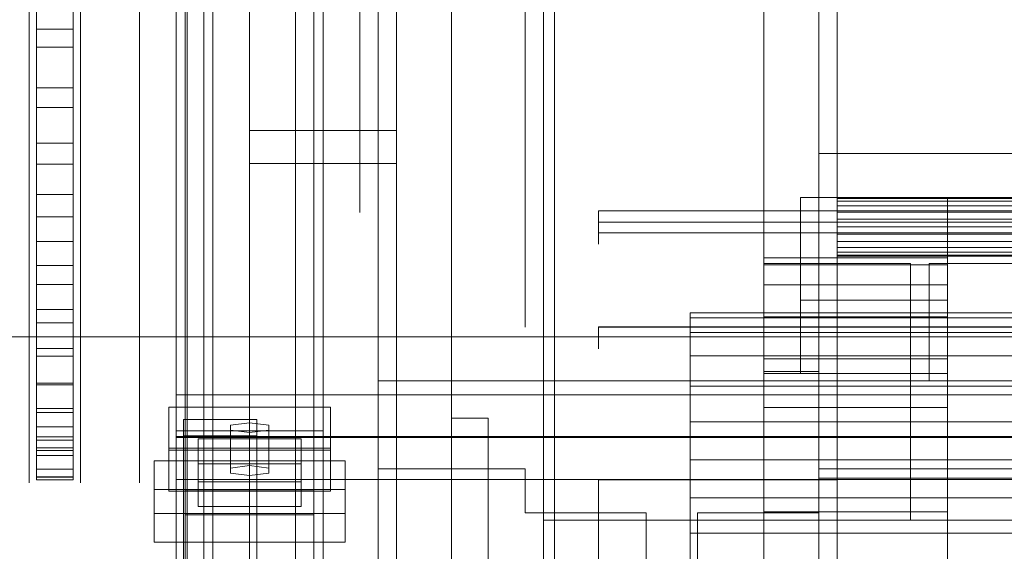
# Model space of a CAD drawing. Header units: millimetres. Extents: x -3490 to 61924, y -72580 to 6847.
# Tile 42 of 256: x -1543 to -1274, y -34658 to -34514. Entities that reach past the tile are written whole.
import ezdxf

# ---------------------------------------------------------------- set-up
doc = ezdxf.new("R2010")
doc.units = ezdxf.units.MM
for name, color, linetype, lineweight in [('COTAS_O', 1, 'Continuous', 0), ('COTAS_P', 1, 'Continuous', 0), ('frontal_briquetadora', 7, 'Continuous', 0), ('frontal_C03', 7, 'Continuous', 0), ('frontal_secador', 7, 'Continuous', 0)]:
    doc.layers.add(name, color=color, linetype=linetype, lineweight=lineweight)
doc.dimstyles.new('R19_100', dxfattribs={"dimtxt": 250, "dimasz": 150, "dimexe": 150, "dimexo": 80, "dimgap": 100, "dimtad": 1, "dimtih": 1, "dimtoh": 1, "dimdsep": 46, "dimcen": 0.09, "dimadec": 0, "dimazin": 0, "dimtfac": 1, "dimtdec": 4, "dimtofl": 0, "dimtmove": 0, "dimatfit": 3, "dimfxl": 1, "dimtolj": 1, "dimtzin": 0, "dimarcsym": 0})

# ---------------------------------------------------------------- blocks, each defined once
blk = doc.blocks.new('DIM_R29_52')
at = {"layer": 'COTAS_P'}
for p, q in [((-1750, -34600), (-1600, -34555)), ((2600, -34600), (2450, -34555)), ((-1750, -35500), (-1750, -34600)), ((-1750, -34600), (2600, -34600)), ((-1750, -34600), (-1600, -34645)), ((2600, -34600), (2450, -34645)), ((2600, -35500), (2600, -34600))]:
    blk.add_line(p, q, dxfattribs=at)
blk.add_text('4350 P', height=250, dxfattribs=at).set_placement((425, -34500))
blk = doc.blocks.new('DIM_R29_62')
at = {"layer": 'COTAS_O'}
for p, q in [((-1480, -33670), (-780, -33670)), ((-780, -33670), (-825, -33820)), ((-780, -36000), (-780, -33670)), ((-780, -33670), (-735, -33820)), ((-780, -36000), (-825, -35850)), ((-780, -36000), (-735, -35850)), ((-1480, -36000), (-780, -36000))]:
    blk.add_line(p, q, dxfattribs=at)
blk.add_text('2330 O', height=250, rotation=90, dxfattribs=at).set_placement((-880, -34835))
blk = doc.blocks.new('DIM_R29_64')
at = {"layer": 'COTAS_O'}
for p, q in [((-1400, -33000), (-700, -33000)), ((-700, -33000), (-745, -33150)), ((-700, -36000), (-700, -33000)), ((-700, -33000), (-655, -33150)), ((-700, -36000), (-745, -35850)), ((-700, -36000), (-655, -35850)), ((-1400, -36000), (-700, -36000))]:
    blk.add_line(p, q, dxfattribs=at)
blk.add_text('3000 O', height=250, rotation=90, dxfattribs=at).set_placement((-800, -34500))

msp = doc.modelspace()

# ---------------------------------------------------------------- linework, layer by layer
at = {"layer": 'frontal_briquetadora'}
for p, q in [((-1445, -34685), (-1445, -34350)), ((-1425, -34350), (-1425, -34685)), ((-1445, -34685), (-1445, -34420.934)), ((-1425, -34622.143), (-1425, -34420.934)), ((-1445, -34436.107), (-1445, -34685)), ((-1425, -34436.107), (-1425, -34662.857)), ((-1540, -34499.116), (-1540, -34515.414)), ((-1538, -34499.229), (-1538, -34516.153)), ((-1528, -34499.229), (-1528, -34516.153)), ((-1526, -34499.116), (-1526, -34515.414)), ((-1510, -34499.116), (-1510, -34515.414)), ((-1425, -34622.143), (-1425, -34500)), ((-1538, -34503.727), (-1538, -34521.1)), ((-1538, -34630.227), (-1538, -34504.089)), ((-1528, -34503.727), (-1528, -34521.1)), ((-1528, -34630.227), (-1528, -34504.089)), ((-1510, -34507.535), (-1510, -34527.256)), ((-1450, -34509.249), (-1450, -34522.876)), ((-1425, -34510), (-1425, -34690)), ((-1405, -34509.249), (-1405, -34522.876)), ((-1540, -34512.628), (-1540, -34527.804)), ((-1538, -34638.207), (-1538, -34512.069)), ((-1528, -34638.207), (-1528, -34512.069)), ((-1526, -34512.628), (-1526, -34527.804)), ((-1405, -34512.364), (-1405, -34527.571)), ((-1540, -34515.414), (-1540, -34530.951)), ((-1526, -34515.414), (-1526, -34530.951)), ((-1510, -34515.414), (-1510, -34530.951)), ((-1538, -34516.153), (-1538, -34532.172)), ((-1538, -34516.153), (-1528, -34516.153)), ((-1528, -34516.153), (-1528, -34532.172)), ((-1538, -34521.1), (-1538, -34537.545)), ((-1538, -34521.1), (-1528, -34521.1)), ((-1528, -34521.1), (-1528, -34537.545)), ((-1450, -34522.876), (-1450, -34534.867)), ((-1405, -34522.876), (-1405, -34534.867)), ((-1540, -34527.804), (-1540, -34542.132)), ((-1526, -34527.804), (-1526, -34542.132)), ((-1510, -34527.256), (-1510, -34545.38)), ((-1405, -34527.571), (-1405, -34541.548)), ((-1540, -34530.951), (-1540, -34545.662)), ((-1526, -34530.951), (-1526, -34545.662)), ((-1510, -34530.951), (-1510, -34545.662)), ((-1538, -34532.172), (-1538, -34547.21)), ((-1538, -34532.172), (-1528, -34532.172)), ((-1528, -34532.172), (-1528, -34547.21)), ((-1450, -34534.867), (-1450, -34545.083)), ((-1405, -34534.867), (-1405, -34545.083)), ((-1538, -34537.545), (-1538, -34552.983)), ((-1538, -34537.545), (-1528, -34537.545)), ((-1528, -34537.545), (-1528, -34552.983)), ((-1540, -34542.132), (-1540, -34555.552)), ((-1526, -34542.132), (-1526, -34555.552)), ((-1405, -34541.548), (-1405, -34554.176)), ((-1540, -34545.662), (-1540, -34559.486)), ((-1538, -34547.21), (-1538, -34561.193)), ((-1538, -34547.21), (-1528, -34547.21)), ((-1528, -34547.21), (-1528, -34561.193)), ((-1526, -34545.662), (-1526, -34559.486)), ((-1510, -34545.38), (-1510, -34560.438)), ((-1510, -34545.662), (-1510, -34559.486)), ((-1450, -34545.083), (-1450, -34553.403)), ((-1405, -34545.083), (-1405, -34553.403)), ((-1540, -34555.552), (-1540, -34568.006)), ((-1538, -34552.983), (-1538, -34567.338)), ((-1538, -34552.983), (-1528, -34552.983)), ((-1528, -34552.983), (-1528, -34567.338)), ((-1526, -34555.552), (-1526, -34568.006)), ((-1450, -34553.403), (-1450, -34559.73)), ((-1405, -34553.403), (-1405, -34559.73)), ((-1405, -34554.176), (-1405, -34565.346)), ((-1540, -34559.486), (-1540, -34572.368)), ((-1526, -34559.486), (-1526, -34572.368)), ((-1510, -34559.486), (-1510, -34572.368)), ((-1510, -34560.438), (-1510, -34571.209)), ((-1450, -34559.73), (-1450, -34563.989)), ((-1405, -34559.73), (-1405, -34563.989)), ((-1538, -34561.193), (-1538, -34574.054)), ((-1538, -34561.193), (-1528, -34561.193)), ((-1528, -34561.193), (-1528, -34574.054)), ((-1450, -34563.989), (-1450, -34566.132)), ((-1405, -34563.989), (-1405, -34566.132)), ((-1405, -34565.346), (-1405, -34574.965)), ((-1385, -34565.657), (-875, -34565.657)), ((-1385, -34566.549), (-1385, -34565.657)), ((-1385, -34565.657), (-1385, -34566.061)), ((-1385, -34568.221), (-1385, -34565.657)), ((-1385, -34566.061), (-1385, -34566.482)), ((-1540, -34568.006), (-1540, -34579.441)), ((-1538, -34567.338), (-1538, -34580.54)), ((-1538, -34567.338), (-1528, -34567.338)), ((-1528, -34567.338), (-1528, -34580.54)), ((-1526, -34568.006), (-1526, -34579.441)), ((-1385, -34566.482), (-1385, -34566.915)), ((-1385, -34567.43), (-1385, -34566.549)), ((-1385, -34566.915), (-1385, -34567.359)), ((-1385, -34567.359), (-1385, -34567.811)), ((-1385, -34568.299), (-1385, -34567.43)), ((-1385, -34567.811), (-1385, -34568.269)), ((-1385, -34570.888), (-1385, -34568.221)), ((-1385, -34568.269), (-1385, -34568.729)), ((-1385, -34569.157), (-1385, -34568.299)), ((-875, -34568.729), (-1385, -34568.729)), ((-1385, -34568.729), (-1385, -34570.933)), ((-1510, -34571.209), (-1510, -34576.823)), ((-1385, -34570.002), (-1385, -34569.157)), ((-1385, -34570.835), (-1385, -34570.002)), ((-1385, -34571.656), (-1385, -34570.835)), ((-1385, -34573.12), (-1385, -34570.888)), ((-1385, -34570.933), (-1385, -34572.828)), ((-1385, -34573.375), (-1385, -34571.656)), ((-1385, -34571.656), (-875, -34571.656)), ((-1385, -34571.656), (-1385, -34573.653)), ((-1540, -34572.368), (-1540, -34584.253)), ((-1538, -34574.054), (-1538, -34585.73)), ((-1538, -34574.054), (-1528, -34574.054)), ((-1528, -34574.054), (-1528, -34585.73)), ((-1526, -34572.368), (-1526, -34584.253)), ((-1510, -34572.368), (-1510, -34584.253)), ((-1385, -34572.828), (-1385, -34574.151)), ((-1385, -34574.466), (-1385, -34573.12)), ((-1385, -34574.445), (-1385, -34573.375)), ((-1385, -34573.653), (-1385, -34574.657)), ((-1385, -34574.151), (-1385, -34574.716)), ((-1405, -34574.965), (-1405, -34582.949)), ((-1385, -34574.716), (-1385, -34574.445)), ((-1385, -34574.657), (-1385, -34574.466)), ((-1540, -34579.441), (-1540, -34589.808)), ((-1526, -34579.441), (-1526, -34589.808)), ((-1538, -34580.54), (-1538, -34592.527)), ((-1538, -34580.54), (-1528, -34580.54)), ((-1528, -34580.54), (-1528, -34592.527)), ((-930, -34580), (-1295, -34580)), ((-1295, -34580), (-1295, -34612)), ((-1540, -34584.253), (-1540, -34595.094)), ((-1526, -34584.253), (-1526, -34595.094)), ((-1510, -34584.253), (-1510, -34595.094)), ((-1405, -34582.949), (-1405, -34589.231)), ((-1538, -34585.73), (-1538, -34596.164)), ((-1538, -34585.73), (-1528, -34585.73)), ((-1528, -34585.73), (-1528, -34596.164)), ((-1540, -34589.808), (-1540, -34599.062)), ((-1526, -34589.808), (-1526, -34599.062)), ((-1405, -34589.231), (-1405, -34593.756)), ((-1538, -34592.527), (-1538, -34603.238)), ((-1538, -34592.527), (-1528, -34592.527)), ((-1528, -34592.527), (-1528, -34603.238)), ((-1540, -34595.094), (-1540, -34604.846)), ((-1526, -34595.094), (-1526, -34604.846)), ((-1510, -34595.094), (-1510, -34604.846)), ((-1405, -34593.756), (-1405, -34596.487)), ((-1538, -34596.164), (-1538, -34605.306)), ((-1538, -34596.164), (-1528, -34596.164)), ((-1528, -34596.164), (-1528, -34605.306)), ((-1405, -34596.487), (-1405, -34597.4)), ((-1385, -34597.328), (-1385, -34597.316)), ((-1385, -34597.316), (-875, -34597.316)), ((-1385, -34597.316), (-1385, -34597.357)), ((-1385, -34597.34), (-1385, -34597.328)), ((-1385, -34597.352), (-1385, -34597.34)), ((-1385, -34597.364), (-1385, -34597.352)), ((-1385, -34597.376), (-1385, -34597.364)), ((-1385, -34597.388), (-1385, -34597.376)), ((-1385, -34597.385), (-1385, -34597.398)), ((-1385, -34597.4), (-1385, -34597.388)), ((-875, -34597.4), (-1385, -34597.4)), ((-1385, -34597.4), (-1385, -34600.003)), ((-1540, -34599.062), (-1540, -34607.164)), ((-1526, -34599.062), (-1526, -34607.164)), ((-1385, -34600.003), (-1385, -34602.091)), ((-1538, -34603.238), (-1538, -34612.623)), ((-1538, -34603.238), (-1528, -34603.238)), ((-1528, -34603.238), (-1528, -34612.623)), ((-1385, -34602.091), (-1385, -34603.25)), ((-1540, -34604.846), (-1540, -34613.468)), ((-1538, -34605.306), (-1538, -34613.112)), ((-1538, -34605.306), (-1528, -34605.306)), ((-1528, -34605.306), (-1528, -34613.112)), ((-1526, -34604.846), (-1526, -34613.468)), ((-1510, -34604.846), (-1510, -34613.468)), ((-1540, -34607.164), (-1540, -34614.079)), ((-1526, -34607.164), (-1526, -34614.079)), ((-1540, -34613.468), (-1540, -34620.925)), ((-1540, -34614.079), (-1540, -34619.778)), ((-1538, -34612.623), (-1538, -34620.636)), ((-1538, -34612.623), (-1528, -34612.623)), ((-1538, -34613.112), (-1538, -34619.543)), ((-1538, -34613.112), (-1528, -34613.112)), ((-1528, -34612.623), (-1528, -34620.636)), ((-1528, -34613.112), (-1528, -34619.543)), ((-1526, -34613.468), (-1526, -34620.925)), ((-1526, -34614.079), (-1526, -34619.778)), ((-1510, -34613.468), (-1510, -34620.925)), ((-655, -34612), (-1445, -34612)), ((-1445, -34612), (-1445, -34735)), ((-1445, -34612), (-1445, -34636)), ((-930, -34612), (-1295, -34612)), ((-1540, -34619.778), (-1540, -34624.236)), ((-1538, -34619.543), (-1538, -34624.568)), ((-1538, -34619.543), (-1528, -34619.543)), ((-1528, -34619.543), (-1528, -34624.568)), ((-1526, -34619.778), (-1526, -34624.236)), ((-1540, -34620.925), (-1540, -34627.187)), ((-1538, -34620.636), (-1538, -34627.238)), ((-1538, -34620.636), (-1528, -34620.636)), ((-1528, -34620.636), (-1528, -34627.238)), ((-1526, -34620.925), (-1526, -34627.187)), ((-1510, -34620.925), (-1510, -34627.187)), ((-1425, -34622.143), (-1415, -34622.143)), ((-1415, -34685), (-1415, -34622.143)), ((-1415, -34662.857), (-1415, -34622.143)), ((-1540, -34624.236), (-1540, -34627.433)), ((-1538, -34624.568), (-1538, -34628.163)), ((-1538, -34624.568), (-1528, -34624.568)), ((-1528, -34624.568), (-1528, -34628.163)), ((-1526, -34624.236), (-1526, -34627.433)), ((-1540, -34627.187), (-1540, -34632.228)), ((-1540, -34627.433), (-1540, -34629.358)), ((-1538, -34627.238), (-1538, -34632.397)), ((-1538, -34627.238), (-1528, -34627.238)), ((-1528, -34627.238), (-1528, -34632.397)), ((-1526, -34627.187), (-1526, -34632.228)), ((-1526, -34627.433), (-1526, -34629.358)), ((-1510, -34627.187), (-1510, -34632.228)), ((-1540, -34629.358), (-1540, -34630)), ((-1538, -34628.163), (-1538, -34630.31)), ((-1538, -34628.163), (-1528, -34628.163)), ((-1538, -34630.999), (-1538, -34630.227)), ((-1538, -34630.227), (-1528, -34630.227)), ((-1538, -34630.31), (-1538, -34630.999)), ((-1538, -34630.31), (-1528, -34630.31)), ((-1528, -34628.163), (-1528, -34630.31)), ((-1528, -34630.999), (-1528, -34630.227)), ((-1528, -34630.31), (-1528, -34630.999)), ((-1526, -34629.358), (-1526, -34630)), ((-1540, -34632.228), (-1540, -34636.026)), ((-1538, -34630.999), (-1528, -34630.999)), ((-1538, -34632.397), (-1538, -34636.087)), ((-1538, -34632.397), (-1528, -34632.397)), ((-1528, -34632.397), (-1528, -34636.087)), ((-1526, -34632.228), (-1526, -34636.026)), ((-1510, -34632.228), (-1510, -34636.026)), ((-1540, -34636.026), (-1540, -34638.568)), ((-1538, -34636.087), (-1538, -34638.292)), ((-1538, -34636.087), (-1528, -34636.087)), ((-1528, -34636.087), (-1528, -34638.292)), ((-1526, -34636.026), (-1526, -34638.568)), ((-1510, -34636.026), (-1510, -34638.568)), ((-1445, -34636), (-1405, -34636)), ((-1445, -34636), (-1445, -34735)), ((-1405, -34636), (-1405, -34648)), ((-1325, -34636), (-770, -34636)), ((-1325, -34648), (-1325, -34636)), ((-1540, -34638.568), (-1540, -34639.841)), ((-1538, -34638.999), (-1538, -34638.207)), ((-1538, -34638.207), (-1528, -34638.207)), ((-1538, -34638.292), (-1538, -34638.999)), ((-1538, -34638.292), (-1528, -34638.292)), ((-1528, -34638.999), (-1528, -34638.207)), ((-1528, -34638.292), (-1528, -34638.999)), ((-1526, -34638.568), (-1526, -34639.841)), ((-1510, -34638.568), (-1510, -34639.841)), ((-1538, -34638.999), (-1528, -34638.999)), ((-1385, -34639), (-1320, -34639)), ((-1385, -34690), (-1385, -34639)), ((-1385, -34639), (-1385, -34704)), ((-1320, -34639), (-1320, -34690)), ((-1320, -34704), (-1320, -34639)), ((-1405, -34648), (-1372, -34648)), ((-1372, -34648), (-1372, -34724)), ((-1358, -34648), (-1325, -34648)), ((-1358, -34724), (-1358, -34648))]:
    msp.add_line(p, q, dxfattribs=at)
at = {"layer": 'frontal_C03'}
for p, q in [((-1500, -34875.113), (-1500, -32314.944)), ((-1500, -32318.841), (-1500, -34879.011)), ((-1497, -35975), (-1497, -32996.942)), ((-1490, -35975), (-1490, -32996.942)), ((-1497, -35975), (-1497, -33266.434)), ((-1490, -35975), (-1490, -33266.434)), ((-1497, -35975), (-1497, -33805.417)), ((-1490, -35975), (-1490, -33805.417)), ((-1480, -34543.799), (-1480, -34196.893)), ((-1440, -34196.893), (-1440, -34543.799)), ((-1480, -34205.876), (-1480, -34552.782)), ((-1440, -34552.782), (-1440, -34205.876)), ((-1500, -34625.634), (-1500, -34356.142)), ((-1460, -34356.142), (-1460, -34625.634)), ((-1492.5, -34957.413), (-1492.5, -34362.453)), ((-1467.5, -34362.453), (-1467.5, -34957.413)), ((-1497.5, -34697.731), (-1497.5, -34372.263)), ((-1462.5, -34372.263), (-1462.5, -34697.731)), ((-1497.5, -34704.469), (-1497.5, -34379)), ((-1462.5, -34704.469), (-1462.5, -34379)), ((-1492.5, -34983.77), (-1492.5, -34388.81)), ((-1467.5, -34983.77), (-1467.5, -34388.81)), ((-1500, -34664.612), (-1500, -34395.121)), ((-1460, -34664.612), (-1460, -34395.121)), ((-1500, -34676.738), (-1500, -34407.247)), ((-1460, -34407.247), (-1460, -34676.738)), ((-1497, -35975), (-1497, -34411.773)), ((-1490, -35975), (-1490, -34411.773)), ((-1500, -34725.461), (-1500, -34455.97)), ((-1460, -34725.461), (-1460, -34455.97)), ((-1480, -34813.291), (-1480, -34466.384)), ((-1440, -34466.384), (-1440, -34813.291)), ((-1480, -34475.367), (-1480, -34822.274)), ((-1440, -34822.274), (-1440, -34475.367)), ((-1440, -34543.799), (-1480, -34543.799)), ((-1480, -34543.799), (-1480, -34552.782)), ((-1440, -34552.782), (-1440, -34543.799)), ((-1480, -34552.782), (-1440, -34552.782)), ((-1500, -34627.188), (-1500, -34615.78)), ((-1500, -34615.78), (1500, -34615.78)), ((-1500, -34627.473), (-1500, -34615.78)), ((-1502, -34630.396), (-1502, -34619.168)), ((-1502, -34619.168), (-1458, -34619.168)), ((-1502, -34630.861), (-1502, -34619.168)), ((-1458, -34619.168), (-1458, -34630.396)), ((-1458, -34619.168), (-1458, -34630.861)), ((-1498, -34627.028), (-1498, -34622.536)), ((-1498, -34622.536), (-1478, -34622.536)), ((-1498, -34683.342), (-1498, -34622.536)), ((-1478, -34622.536), (-1478, -34627.028)), ((-1478, -34622.536), (-1478, -34683.342)), ((-1480, -34623.435), (-1485.196, -34624.108)), ((-1485.196, -34624.108), (-1485.196, -34625.456)), ((-1485.196, -34635.802), (-1485.196, -34624.108)), ((-1474.804, -34624.108), (-1480, -34623.435)), ((-1480, -34635.128), (-1480, -34623.435)), ((-1474.804, -34625.456), (-1474.804, -34624.108)), ((-1474.804, -34635.802), (-1474.804, -34624.108)), ((-1460, -34625.634), (-1500, -34625.634)), ((-1500, -34625.634), (-1500, -34664.612)), ((-1500, -34895.125), (-1500, -34625.634)), ((1500, -34627.188), (-1500, -34627.188)), ((-1500, -34627.188), (-1500, -34638.882)), ((1500, -34627.473), (-1500, -34627.473)), ((-1500, -34627.473), (-1500, -34638.882)), ((-1478, -34627.028), (-1498, -34627.028)), ((-1498, -34627.028), (-1498, -34687.834)), ((-1494, -34634.597), (-1494, -34627.86)), ((-1494, -34627.86), (-1466, -34627.86)), ((-1494, -34639.554), (-1494, -34627.86)), ((-1485.196, -34625.456), (-1480, -34626.129)), ((-1485.196, -34637.149), (-1485.196, -34625.456)), ((-1480, -34626.129), (-1474.804, -34625.456)), ((-1480, -34626.129), (-1480, -34637.823)), ((-1478, -34687.834), (-1478, -34627.028)), ((-1474.804, -34637.149), (-1474.804, -34625.456)), ((-1466, -34627.86), (-1466, -34634.597)), ((-1466, -34627.86), (-1466, -34639.554)), ((-1460, -34664.612), (-1460, -34625.634)), ((-1460, -34625.634), (-1460, -34895.125)), ((-1458, -34630.396), (-1502, -34630.396)), ((-1502, -34630.396), (-1502, -34642.09)), ((-1458, -34642.09), (-1458, -34630.396)), ((-1458, -34630.861), (-1502, -34630.861)), ((-1502, -34630.861), (-1502, -34642.09)), ((-1458, -34642.09), (-1458, -34630.861)), ((-1506, -34648.16), (-1506, -34633.787)), ((-1506, -34633.787), (-1454, -34633.787)), ((-1506, -34641.583), (-1506, -34633.787)), ((-1466, -34634.597), (-1494, -34634.597)), ((-1494, -34634.597), (-1494, -34646.291)), ((-1485.196, -34635.802), (-1480, -34635.128)), ((-1485.196, -34637.149), (-1485.196, -34635.802)), ((-1480, -34635.128), (-1474.804, -34635.802)), ((-1474.804, -34635.802), (-1474.804, -34637.149)), ((-1466, -34646.291), (-1466, -34634.597)), ((-1454, -34633.787), (-1454, -34648.16)), ((-1454, -34633.787), (-1454, -34641.583)), ((-1480, -34637.823), (-1485.196, -34637.149)), ((-1474.804, -34637.149), (-1480, -34637.823)), ((-1500, -34638.882), (1500, -34638.882)), ((-1466, -34639.554), (-1494, -34639.554)), ((-1494, -34639.554), (-1494, -34646.291)), ((-1466, -34646.291), (-1466, -34639.554)), ((-1454, -34641.583), (-1506, -34641.583)), ((-1506, -34641.583), (-1506, -34655.955)), ((-1502, -34642.09), (-1458, -34642.09)), ((-1497.5, -34648.492), (-1497.5, -34641.754)), ((-1497.5, -34641.754), (-1462.5, -34641.754)), ((-1497.5, -34967.223), (-1497.5, -34641.754)), ((-1462.5, -34641.754), (-1462.5, -34648.492)), ((-1462.5, -34641.754), (-1462.5, -34967.223)), ((-1454, -34655.955), (-1454, -34641.583)), ((-1494, -34646.291), (-1466, -34646.291)), ((-1454, -34648.16), (-1506, -34648.16)), ((-1506, -34648.16), (-1506, -34655.955)), ((-1462.5, -34648.492), (-1497.5, -34648.492)), ((-1497.5, -34973.96), (-1497.5, -34648.492)), ((-1462.5, -34973.96), (-1462.5, -34648.492)), ((-1454, -34655.955), (-1454, -34648.16)), ((-1506, -34655.955), (-1454, -34655.955))]:
    msp.add_line(p, q, dxfattribs=at)
at = {"layer": 'frontal_secador'}
for p, q in [((-1400, -36000), (-1400, -33000)), ((-1340, -36000), (-1340, -33000)), ((-1400, -36000), (-1400, -33075)), ((-1400, -35590), (-1400, -33075)), ((-1400, -35940), (-1400, -33075)), ((-1400, -34650), (-1400, -33075)), ((-1397, -35940), (-1397, -33075)), ((-1325, -36000), (-1325, -33075)), ((-1325, -35590), (-1325, -33075)), ((-1325, -35980), (-1325, -33075)), ((-1320, -35980), (-1320, -33075)), ((-1400, -36000), (-1400, -33250)), ((-1325, -34550), (-1320, -34550)), ((-1325, -35200), (-1325, -34550)), ((-1320, -35200), (-1320, -34550)), ((-1320, -34550), (-1255, -34550)), ((-1330, -34562), (-1290, -34562)), ((-1330, -34590), (-1330, -34562)), ((-1320, -34562.273), (-1320, -34562)), ((1320, -34562), (-1320, -34562)), ((-1320, -34563.072), (-1320, -34562.273)), ((1320, -34562.273), (-1320, -34562.273)), ((-1320, -34564.343), (-1320, -34563.072)), ((1320, -34563.072), (-1320, -34563.072)), ((-1290, -34590), (-1290, -34562)), ((-1320, -34566), (-1320, -34564.343)), ((1320, -34564.343), (-1320, -34564.343)), ((-1320, -34567.929), (-1320, -34566)), ((1320, -34566), (-1320, -34566)), ((-1320, -34570), (-1320, -34567.929)), ((1320, -34567.929), (-1320, -34567.929)), ((-1320, -34570), (-1320, -34572.071)), ((-1320, -34570), (1320, -34570)), ((-1320, -34572.071), (-1320, -34574)), ((1320, -34572.071), (-1320, -34572.071)), ((-1320, -34574), (-1320, -34575.657)), ((1320, -34574), (-1320, -34574)), ((-1320, -34575.657), (-1320, -34576.928)), ((1320, -34575.657), (-1320, -34575.657)), ((-1320, -34576.928), (-1320, -34577.727)), ((1320, -34576.928), (-1320, -34576.928)), ((-1340, -34580.374), (-1340, -34578.5)), ((-1290, -34578.5), (-1340, -34578.5)), ((-1320, -34577.727), (-1320, -34578)), ((1320, -34577.727), (-1320, -34577.727)), ((1320, -34578), (-1320, -34578)), ((-1290, -34580.374), (-1290, -34578.5)), ((-1340, -34580), (-1300, -34580)), ((-1340, -34610), (-1340, -34580)), ((-1340, -34585.869), (-1340, -34580.374)), ((-1290, -34580.374), (-1340, -34580.374)), ((-1300, -34610), (-1300, -34580)), ((-1290, -34585.869), (-1290, -34580.374)), ((-1340, -34594.609), (-1340, -34585.869)), ((-1290, -34585.869), (-1340, -34585.869)), ((-1290, -34594.609), (-1290, -34585.869)), ((-1330, -34590), (-1290, -34590)), ((-1330, -34610), (-1330, -34590)), ((-1290, -34610), (-1290, -34590)), ((-1360, -34594.863), (-1360, -34593.5)), ((1360, -34593.5), (-1360, -34593.5)), ((-1360, -34598.859), (-1360, -34594.863)), ((1360, -34594.863), (-1360, -34594.863)), ((-1340, -34606), (-1340, -34594.609)), ((-1290, -34594.609), (-1340, -34594.609)), ((-1290, -34606), (-1290, -34594.609)), ((-1360, -34605.216), (-1360, -34598.859)), ((1360, -34598.859), (-1360, -34598.859)), ((-1360, -34613.5), (-1360, -34605.216)), ((1360, -34605.216), (-1360, -34605.216)), ((-1340, -34619.265), (-1340, -34606)), ((-1290, -34606), (-1340, -34606)), ((-1290, -34619.265), (-1290, -34606)), ((-1340, -34609.5), (-1325, -34609.5)), ((-1340, -34695.5), (-1340, -34609.5)), ((-1340, -34610), (-1300, -34610)), ((-1340, -34650), (-1340, -34610)), ((-1330, -34610), (-1290, -34610)), ((-1325, -34695.5), (-1325, -34609.5)), ((-1300, -34650), (-1300, -34610)), ((-1360, -34623.147), (-1360, -34613.5)), ((1360, -34613.5), (-1360, -34613.5)), ((-1340, -34633.5), (-1340, -34619.265)), ((-1290, -34619.265), (-1340, -34619.265)), ((-1290, -34633.5), (-1290, -34619.265)), ((-1360, -34633.5), (-1360, -34623.147)), ((1360, -34623.147), (-1360, -34623.147)), ((-1360, -34633.5), (-1360, -34643.853)), ((-1360, -34633.5), (1360, -34633.5)), ((-1340, -34633.5), (-1340, -34647.735)), ((-1340, -34633.5), (-1290, -34633.5)), ((-1325, -34633.5), (-1320, -34633.5)), ((-1325, -34696.5), (-1325, -34633.5)), ((-1325, -34633.5), (-1262, -34633.5)), ((-1325, -34638.5), (-1325, -34633.5)), ((-1320, -34696.5), (-1320, -34633.5)), ((-1290, -34647.735), (-1290, -34633.5)), ((-1325, -34638.5), (-1262, -34638.5)), ((-1360, -34643.853), (-1360, -34653.5)), ((1360, -34643.853), (-1360, -34643.853)), ((-1340, -34647.735), (-1340, -34661)), ((-1290, -34647.735), (-1340, -34647.735)), ((-1290, -34647.735), (-1290, -34661)), ((-1400, -34650), (1400, -34650)), ((-1400, -34650), (-1250, -34650)), ((-1400, -35100), (-1400, -34650)), ((-1340, -34650), (-1300, -34650)), ((-1360, -34653.5), (-1360, -34661.784)), ((1360, -34653.5), (-1360, -34653.5))]:
    msp.add_line(p, q, dxfattribs=at)

# ---------------------------------------------------------------- dimensions: what is measured, and where the dimension line sits
at = {"layer": 'COTAS_O'}
for p1, p2, picture, middle in [((-1400, -36000), (-1400, -33000), 'DIM_R29_64', (-700, -34500)), ((-1480, -36000), (-1480, -33670), 'DIM_R29_62', (-780, -34835))]:
    dim = msp.add_aligned_dim(p1=p1, p2=p2, distance=-700, text='<> O', dimstyle='R19_100', dxfattribs=at)
    dim.commit()
    dim.dimension.update_dxf_attribs({"geometry": picture, "text_midpoint": middle})
at = {"layer": 'COTAS_P'}
dim = msp.add_aligned_dim(p1=(-1750, -35500), p2=(2600, -35500), distance=900, text='<> P', dimstyle='R19_100', dxfattribs=at)
dim.commit()
dim.dimension.update_dxf_attribs({"geometry": 'DIM_R29_52', "text_midpoint": (425, -34600)})

doc.saveas('drawing.dxf')
